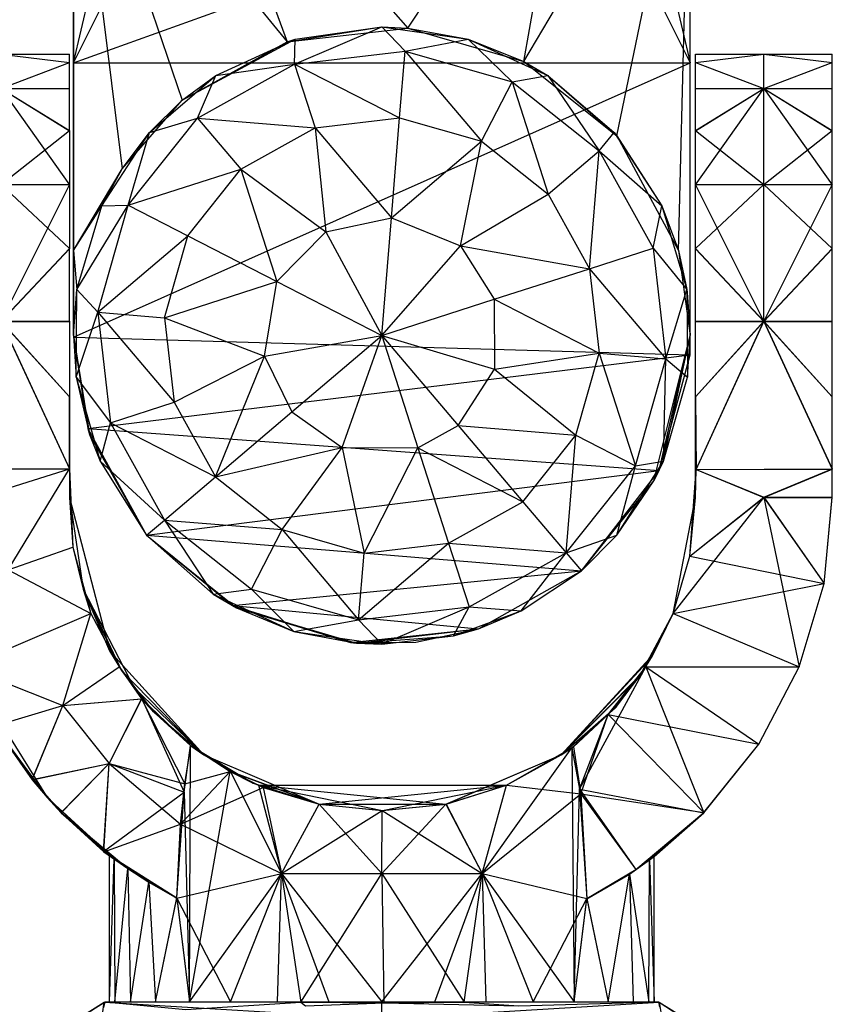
# Model space of a CAD drawing. Header units: inches. Extents: x -2.4 to 2.4, y -6.2 to 6.2.
# Tile 3 of 5: x -0.8 to 1, y -5.1 to -3. Entities that reach past the tile are written whole.
import ezdxf

# ---------------------------------------------------------------- set-up
doc = ezdxf.new("R2010")
doc.units = ezdxf.units.IN
doc.layers.get('0').update_dxf_attribs({"true_color": 0xc2ced6})

msp = doc.modelspace()

# ---------------------------------------------------------------- linework, layer by layer
at = {"color": 7, "true_color": 0xf7f7f9}
for p, q in [((-0.6693, -3.4752), (-0.6693, -2.455)), ((-0.6693, -3.0684), (-0.6693, -2.455)), ((-0.6693, -2.455), (-0.6693, -3.663)), ((-0.6693, -2.455), (-0.5631, -3.2979)), ((-0.6693, -2.455), (-0.4331, -3.1494)), ((-0.6693, -2.455), (-0.2055, -3.0227)), ((-0.414, -2.455), (-0.2055, -3.0227)), ((-0.414, -2.455), (0.0564, -2.9928)), ((0.0564, -2.9928), (0.414, -2.455)), ((0.3085, -3.0657), (0.414, -2.455)), ((0.3085, -3.0657), (0.6693, -2.455)), ((0.5103, -3.2266), (0.6693, -2.455)), ((0.6434, -3.4752), (0.6693, -2.455)), ((0.6693, -3.6598), (0.6693, -2.455)), ((0.6693, -3.0684), (0.6693, -2.455)), ((-0.6693, -3.0684), (-0.5457, -2.5446)), ((0.5457, -2.5446), (0.6693, -3.0684)), ((-0.6693, -3.0684), (-0.4654, -2.6605)), ((-0.6693, -3.0684), (0.4654, -2.6605)), ((0.4654, -2.6605), (0.6693, -3.0684)), ((-0.2055, -3.0227), (0, -2.9903)), ((-0.2055, -3.0227), (0.0564, -2.9928)), ((-0.1892, -3.0709), (0, -2.9903)), ((-0.1877, -3.0171), (0, -2.9903)), ((0, -2.9903), (0.0504, -3.0433)), ((0, -2.9903), (0.0564, -2.9928)), ((0, -2.9903), (0.1877, -3.0171)), ((0.0564, -2.9928), (0.1877, -3.0171)), ((0.0564, -2.9928), (0.3085, -3.0657)), ((-0.4331, -3.1494), (-0.1877, -3.0171)), ((-0.4331, -3.1494), (-0.2055, -3.0227)), ((-0.3604, -3.0956), (-0.1877, -3.0171)), ((-0.2055, -3.0227), (-0.1877, -3.0171)), ((-0.1892, -3.0709), (-0.1877, -3.0171)), ((0.0504, -3.0433), (0.1877, -3.0171)), ((0.1877, -3.0171), (0.2825, -3.1095)), ((0.1877, -3.0171), (0.3085, -3.0657)), ((0.1877, -3.0171), (0.3604, -3.0956)), ((-0.8259, -3.0493), (-0.6775, -3.0678)), ((-0.8259, -3.0493), (-0.6775, -3.0678)), ((-0.8259, -3.0493), (-0.6775, -3.0494)), ((-0.6775, -3.0678), (-0.6775, -3.0494)), ((-0.6775, -3.0678), (-0.6775, -3.0494)), ((-0.1892, -3.0709), (0.0504, -3.0433)), ((0.0386, -3.1878), (0.0504, -3.0433)), ((0.0504, -3.0433), (0.2162, -3.2385)), ((0.0504, -3.0433), (0.2825, -3.1095)), ((0.6806, -3.0678), (0.829, -3.0493)), ((0.6806, -3.0678), (0.829, -3.0493)), ((0.6806, -3.0494), (0.829, -3.0493)), ((0.6806, -3.0678), (0.6806, -3.0494)), ((0.6806, -3.0678), (0.6806, -3.0494)), ((0.829, -3.1242), (0.829, -3.0493)), ((0.829, -3.1241), (0.829, -3.0493)), ((0.829, -3.0493), (0.9775, -3.0678)), ((0.829, -3.0493), (0.9775, -3.0678)), ((0.829, -3.0493), (0.9775, -3.0493)), ((0.9775, -3.0678), (0.9775, -3.0493)), ((0.9775, -3.0678), (0.9775, -3.0493)), ((-0.8259, -3.1242), (-0.6775, -3.0678)), ((-0.8259, -3.1241), (-0.6775, -3.0678)), ((-0.6775, -3.1242), (-0.6775, -3.0678)), ((-0.6775, -3.1242), (-0.6775, -3.0678)), ((-0.6775, -3.1242), (-0.6775, -3.0678)), ((-0.6775, -3.0678), (-0.6775, -3.0678)), ((-0.6693, -3.0684), (-0.6693, -3.663)), ((-0.6693, -3.0684), (0.6693, -3.0684)), ((-0.6693, -3.663), (0.6693, -3.0684)), ((-0.4001, -3.1881), (-0.1892, -3.0709)), ((-0.3604, -3.0956), (-0.1892, -3.0709)), ((-0.1892, -3.0709), (-0.1448, -3.209)), ((-0.1892, -3.0709), (0.0386, -3.1878)), ((0.3085, -3.0657), (0.3604, -3.0956)), ((0.3085, -3.0657), (0.5103, -3.2266)), ((0.6691, -3.7012), (0.6693, -3.0684)), ((0.6693, -3.6598), (0.6693, -3.0684)), ((0.6806, -3.1242), (0.6806, -3.0678)), ((0.6806, -3.1242), (0.6806, -3.0678)), ((0.6806, -3.1242), (0.6806, -3.0678)), ((0.6806, -3.0678), (0.6806, -3.0678)), ((0.6806, -3.0678), (0.829, -3.1242)), ((0.6806, -3.0678), (0.829, -3.1241)), ((0.829, -3.1242), (0.9775, -3.0678)), ((0.829, -3.1241), (0.9775, -3.0678)), ((0.9775, -3.1242), (0.9775, -3.0678)), ((0.9775, -3.1241), (0.9775, -3.0678)), ((0.9775, -3.1241), (0.9775, -3.0678)), ((0.9775, -3.0678), (0.9775, -3.0678)), ((-0.5041, -3.2193), (-0.3604, -3.0956)), ((-0.4331, -3.1494), (-0.3604, -3.0956)), ((-0.4001, -3.1881), (-0.3604, -3.0956)), ((0.2825, -3.1095), (0.3604, -3.0956)), ((0.3604, -3.0956), (0.4715, -3.2594)), ((0.3604, -3.0956), (0.5041, -3.2193)), ((0.3604, -3.0956), (0.5103, -3.2266)), ((0.2162, -3.2385), (0.2825, -3.1095)), ((0.2825, -3.1095), (0.3608, -3.3533)), ((0.2825, -3.1095), (0.4715, -3.2594)), ((-0.8259, -3.1241), (-0.6775, -3.2153)), ((-0.8259, -3.1241), (-0.6775, -3.1242)), ((-0.8259, -3.1242), (-0.6775, -3.2154)), ((-0.8259, -3.1242), (-0.6775, -3.1242)), ((-0.8259, -3.1242), (-0.6775, -3.3325)), ((-0.6775, -3.2154), (-0.6775, -3.1242)), ((-0.6775, -3.2153), (-0.6775, -3.1242)), ((-0.6775, -3.2153), (-0.6775, -3.1242)), ((-0.6775, -3.1242), (-0.6775, -3.1242)), ((0.6806, -3.2153), (0.829, -3.1241)), ((0.6806, -3.1242), (0.829, -3.1241)), ((0.6806, -3.3325), (0.829, -3.1242)), ((0.6806, -3.2154), (0.6806, -3.1242)), ((0.6806, -3.2154), (0.829, -3.1242)), ((0.6806, -3.2153), (0.6806, -3.1242)), ((0.6806, -3.2153), (0.6806, -3.1242)), ((0.6806, -3.1242), (0.6806, -3.1242)), ((0.6806, -3.1242), (0.829, -3.1242)), ((0.829, -3.3324), (0.829, -3.1241)), ((0.829, -3.1241), (0.9775, -3.2153)), ((0.829, -3.1241), (0.9775, -3.1241)), ((0.829, -3.6289), (0.829, -3.1242)), ((0.829, -3.1242), (0.9775, -3.3325)), ((0.829, -3.1242), (0.9775, -3.2154)), ((0.829, -3.1242), (0.9775, -3.1242)), ((0.9775, -3.2153), (0.9775, -3.1241)), ((0.9775, -3.1242), (0.9775, -3.1241)), ((0.9775, -3.2154), (0.9775, -3.1242)), ((0.9775, -3.2153), (0.9775, -3.1242)), ((-0.5631, -3.2979), (-0.4331, -3.1494)), ((-0.5041, -3.2193), (-0.4331, -3.1494)), ((-0.5501, -3.3771), (-0.4001, -3.1881)), ((-0.5041, -3.2193), (-0.4001, -3.1881)), ((-0.4001, -3.1881), (-0.3062, -3.2987)), ((-0.4001, -3.1881), (-0.1448, -3.209)), ((-0.1448, -3.209), (0.0386, -3.1878)), ((0.0209, -3.4042), (0.0386, -3.1878)), ((0.0386, -3.1878), (0.2162, -3.2385)), ((-0.8259, -3.3324), (-0.6775, -3.2153)), ((-0.6775, -3.2154), (-0.6775, -3.2153)), ((-0.6775, -3.2153), (-0.6775, -3.3324)), ((-0.6775, -3.2154), (-0.6775, -3.3325)), ((-0.6775, -3.2154), (-0.6775, -3.3324)), ((-0.6074, -3.3784), (-0.5041, -3.2193)), ((-0.5631, -3.2979), (-0.5041, -3.2193)), ((-0.5501, -3.3771), (-0.5041, -3.2193)), ((-0.3062, -3.2987), (-0.1448, -3.209)), ((-0.1448, -3.209), (-0.1212, -3.435)), ((-0.1448, -3.209), (0.0209, -3.4042)), ((0.4715, -3.2594), (0.5041, -3.2193)), ((0.5041, -3.2193), (0.5103, -3.2266)), ((0.5041, -3.2193), (0.6074, -3.3784)), ((0.6806, -3.3324), (0.6806, -3.2153)), ((0.6806, -3.2154), (0.6806, -3.2153)), ((0.6806, -3.2153), (0.829, -3.3324)), ((0.6806, -3.3325), (0.6806, -3.2154)), ((0.6806, -3.3324), (0.6806, -3.2154)), ((0.829, -3.3324), (0.9775, -3.2153)), ((0.9775, -3.3324), (0.9775, -3.2153)), ((0.9775, -3.2154), (0.9775, -3.2153)), ((0.9775, -3.3325), (0.9775, -3.2154)), ((0.9775, -3.3324), (0.9775, -3.2154)), ((0.0209, -3.4042), (0.2162, -3.2385)), ((0.1704, -3.4651), (0.2162, -3.2385)), ((0.2162, -3.2385), (0.3608, -3.3533)), ((0.5103, -3.2266), (0.6074, -3.3784)), ((0.5103, -3.2266), (0.6434, -3.4752)), ((0.3608, -3.3533), (0.4715, -3.2594)), ((0.4506, -3.5147), (0.4715, -3.2594)), ((0.4715, -3.2594), (0.5887, -3.4703)), ((0.4715, -3.2594), (0.6074, -3.3784)), ((-0.6693, -3.4752), (-0.5631, -3.2979)), ((-0.6074, -3.3784), (-0.5631, -3.2979)), ((-0.5501, -3.3771), (-0.3062, -3.2987)), ((-0.421, -3.4434), (-0.3062, -3.2987)), ((-0.3062, -3.2987), (-0.2278, -3.5425)), ((-0.3062, -3.2987), (-0.1212, -3.435)), ((-0.8259, -3.3324), (-0.6775, -3.3324)), ((-0.8259, -3.3324), (-0.6775, -3.4712)), ((-0.8259, -3.6289), (-0.6775, -3.3325)), ((-0.6775, -3.3325), (-0.6775, -3.3324)), ((-0.6775, -3.3324), (-0.6775, -3.4712)), ((-0.6775, -3.3325), (-0.6775, -3.4713)), ((-0.6775, -3.3325), (-0.6775, -3.4712)), ((0.6806, -3.4712), (0.6806, -3.3324)), ((0.6806, -3.4712), (0.829, -3.3324)), ((0.6806, -3.3325), (0.6806, -3.3324)), ((0.6806, -3.3324), (0.829, -3.3324)), ((0.6806, -3.4713), (0.6806, -3.3325)), ((0.6806, -3.4712), (0.6806, -3.3325)), ((0.6806, -3.3325), (0.829, -3.6289)), ((0.829, -3.6288), (0.829, -3.3324)), ((0.829, -3.3324), (0.9775, -3.4712)), ((0.829, -3.3324), (0.9775, -3.3324)), ((0.829, -3.6289), (0.9775, -3.3325)), ((0.9775, -3.4712), (0.9775, -3.3324)), ((0.9775, -3.3325), (0.9775, -3.3324)), ((0.9775, -3.4713), (0.9775, -3.3325)), ((0.9775, -3.4712), (0.9775, -3.3325)), ((0.1704, -3.4651), (0.3608, -3.3533)), ((0.3608, -3.3533), (0.4506, -3.5147)), ((-0.6693, -3.4752), (-0.6074, -3.3784)), ((-0.6619, -3.5601), (-0.5501, -3.3771)), ((-0.6619, -3.5601), (-0.6074, -3.3784)), ((-0.6163, -3.6091), (-0.5501, -3.3771)), ((-0.6074, -3.3784), (-0.5501, -3.3771)), ((-0.5501, -3.3771), (-0.421, -3.4434)), ((0.5887, -3.4703), (0.6074, -3.3784)), ((0.6074, -3.3784), (0.6434, -3.4752)), ((0.6074, -3.3784), (0.6619, -3.5601)), ((-0.1212, -3.435), (0.0209, -3.4042)), ((0, -3.6595), (0.0209, -3.4042)), ((0.0209, -3.4042), (0.1704, -3.4651)), ((-0.2278, -3.5425), (-0.1212, -3.435)), ((-0.1212, -3.435), (0, -3.6595)), ((-0.6163, -3.6091), (-0.421, -3.4434)), ((-0.4717, -3.6209), (-0.421, -3.4434)), ((-0.421, -3.4434), (-0.2278, -3.5425)), ((-0.8259, -3.6288), (-0.6775, -3.4712)), ((-0.8259, -3.6289), (-0.6775, -3.4713)), ((-0.6775, -3.6288), (-0.6775, -3.4712)), ((-0.6775, -3.4713), (-0.6775, -3.4712)), ((-0.6775, -3.6289), (-0.6775, -3.4713)), ((-0.6775, -3.6288), (-0.6775, -3.4713)), ((-0.6693, -3.6598), (-0.6693, -3.4752)), ((-0.6693, -3.4752), (-0.6693, -3.663)), ((-0.6693, -3.4752), (-0.6619, -3.5601)), ((0, -3.6595), (0.1704, -3.4651)), ((0.1704, -3.4651), (0.2438, -3.5811)), ((0.1704, -3.4651), (0.4506, -3.5147)), ((0.4506, -3.5147), (0.5887, -3.4703)), ((0.5887, -3.4703), (0.6163, -3.71)), ((0.5887, -3.4703), (0.6619, -3.5601)), ((0.6434, -3.4752), (0.6619, -3.5601)), ((0.6434, -3.4752), (0.6628, -3.5665)), ((0.6434, -3.4752), (0.6693, -3.6598)), ((0.6434, -3.4752), (0.6693, -3.6598)), ((0.6806, -3.6288), (0.6806, -3.4712)), ((0.6806, -3.4713), (0.6806, -3.4712)), ((0.6806, -3.4712), (0.829, -3.6288)), ((0.6806, -3.6289), (0.6806, -3.4713)), ((0.6806, -3.6288), (0.6806, -3.4713)), ((0.6806, -3.4713), (0.829, -3.6289)), ((0.829, -3.6288), (0.9775, -3.4712)), ((0.829, -3.6289), (0.9775, -3.4713)), ((0.9775, -3.6288), (0.9775, -3.4712)), ((0.9775, -3.4713), (0.9775, -3.4712)), ((0.9775, -3.6289), (0.9775, -3.4713)), ((0.9775, -3.6288), (0.9775, -3.4713)), ((0.2438, -3.5811), (0.4506, -3.5147)), ((0.4506, -3.5147), (0.4717, -3.6981)), ((0.4506, -3.5147), (0.6163, -3.71)), ((-0.4717, -3.6209), (-0.2278, -3.5425)), ((-0.2543, -3.7045), (-0.2278, -3.5425)), ((-0.2278, -3.5425), (0, -3.6595)), ((-0.6693, -3.6598), (-0.6619, -3.5601)), ((-0.6632, -3.7497), (-0.6619, -3.5601)), ((-0.6619, -3.5601), (-0.6163, -3.6091)), ((0.6163, -3.71), (0.6619, -3.5601)), ((0.6619, -3.5601), (0.6628, -3.5665)), ((0.6619, -3.5601), (0.6632, -3.7497)), ((0.6619, -3.5601), (0.6693, -3.6598)), ((0, -3.6595), (0.2438, -3.5811)), ((0.2438, -3.5811), (0.2445, -3.7326)), ((0.2438, -3.5811), (0.4717, -3.6981)), ((0.6628, -3.5665), (0.6693, -3.6598)), ((-0.8259, -3.6288), (-0.6776, -3.9489)), ((-0.8259, -3.6288), (-0.6775, -3.6288)), ((-0.8259, -3.6288), (-0.6775, -3.7926)), ((-0.8259, -3.6289), (-0.6776, -3.949)), ((-0.8259, -3.6289), (-0.6775, -3.6289)), ((-0.8259, -3.6289), (-0.6775, -3.7927)), ((-0.6775, -3.6289), (-0.6775, -3.6288)), ((-0.6775, -3.6288), (-0.6775, -3.7926)), ((-0.6775, -3.6289), (-0.6775, -3.7927)), ((-0.6775, -3.6289), (-0.6775, -3.7926)), ((-0.6632, -3.7497), (-0.6163, -3.6091)), ((-0.6163, -3.6091), (-0.5887, -3.8488)), ((-0.6163, -3.6091), (-0.4717, -3.6209)), ((-0.6163, -3.6091), (-0.4506, -3.8044)), ((-0.4717, -3.6209), (-0.4506, -3.8044)), ((-0.4717, -3.6209), (-0.2543, -3.7045)), ((0.6806, -3.7927), (0.6806, -3.6288)), ((0.6806, -3.7926), (0.6806, -3.6288)), ((0.6806, -3.7926), (0.829, -3.6288)), ((0.6806, -3.6289), (0.6806, -3.6288)), ((0.6806, -3.6288), (0.829, -3.6288)), ((0.6806, -3.7927), (0.6806, -3.6289)), ((0.6806, -3.7927), (0.829, -3.6289)), ((0.6806, -3.6289), (0.829, -3.6289)), ((0.6823, -3.9502), (0.829, -3.6288)), ((0.6823, -3.9503), (0.829, -3.6289)), ((0.829, -3.6288), (0.9775, -3.949)), ((0.829, -3.6288), (0.9775, -3.7926)), ((0.829, -3.6288), (0.9775, -3.6288)), ((0.829, -3.6289), (0.9775, -3.9491)), ((0.829, -3.6289), (0.9775, -3.7927)), ((0.829, -3.6289), (0.9775, -3.6289)), ((0.9775, -3.7926), (0.9775, -3.6288)), ((0.9775, -3.6289), (0.9775, -3.6288)), ((0.9775, -3.7927), (0.9775, -3.6289)), ((0.9775, -3.7926), (0.9775, -3.6289)), ((-0.6693, -3.6598), (-0.6693, -3.663)), ((-0.6693, -3.6598), (-0.6632, -3.7497)), ((-0.6693, -3.6598), (-0.6339, -3.8745)), ((-0.6693, -3.663), (-0.6382, -3.8614)), ((-0.6693, -3.663), (-0.6339, -3.8745)), ((-0.6693, -3.663), (0.6691, -3.7012)), ((-0.2543, -3.7045), (0, -3.6595)), ((-0.1953, -3.8252), (0, -3.6595)), ((-0.0858, -3.9025), (0, -3.6595)), ((0, -3.6595), (0.0784, -3.9034)), ((0, -3.6595), (0.1657, -3.8548)), ((0, -3.6595), (0.2445, -3.7326)), ((0.5905, -3.9747), (0.6693, -3.6598)), ((0.5905, -3.9747), (0.6693, -3.6598)), ((0.6018, -3.9526), (0.6693, -3.6598)), ((0.6113, -3.9321), (0.6693, -3.6598)), ((0.6632, -3.7497), (0.6693, -3.6598)), ((0.6691, -3.7012), (0.6693, -3.6598)), ((0.6693, -3.6598), (0.6693, -3.6598)), ((-0.6382, -3.8614), (0.6691, -3.7012)), ((-0.4506, -3.8044), (-0.2543, -3.7045)), ((-0.3608, -3.9658), (-0.2543, -3.7045)), ((-0.2543, -3.7045), (-0.1953, -3.8252)), ((0.2445, -3.7326), (0.4717, -3.6981)), ((0.421, -3.8757), (0.4717, -3.6981)), ((0.4717, -3.6981), (0.5501, -3.942)), ((0.4717, -3.6981), (0.6163, -3.71)), ((0.5501, -3.942), (0.6163, -3.71)), ((0.6018, -3.9526), (0.6691, -3.7012)), ((0.6113, -3.9321), (0.6163, -3.71)), ((0.6163, -3.71), (0.6632, -3.7497)), ((0.1657, -3.8548), (0.2445, -3.7326)), ((0.2445, -3.7326), (0.421, -3.8757)), ((-0.6632, -3.7497), (-0.6339, -3.8745)), ((-0.6632, -3.7497), (-0.6113, -3.9321)), ((-0.6632, -3.7497), (-0.5887, -3.8488)), ((0.6113, -3.9321), (0.6632, -3.7497)), ((-0.6776, -3.9489), (-0.6775, -3.7926)), ((-0.6776, -3.949), (-0.6775, -3.7927)), ((-0.6775, -3.7927), (-0.6775, -3.7926)), ((-0.6775, -3.7926), (-0.6775, -4.0105)), ((-0.6775, -3.7926), (-0.6775, -4.0105)), ((-0.6775, -3.7927), (-0.6775, -4.0105)), ((-0.6775, -3.7927), (-0.6775, -4.0105)), ((0.6806, -4.0105), (0.6806, -3.7926)), ((0.6806, -4.0105), (0.6806, -3.7926)), ((0.6806, -3.7927), (0.6806, -3.7926)), ((0.6806, -3.7926), (0.6823, -3.9502)), ((0.6806, -4.0105), (0.6806, -3.7927)), ((0.6806, -4.0105), (0.6806, -3.7927)), ((0.6806, -3.7927), (0.6823, -3.9503)), ((0.9775, -3.949), (0.9775, -3.7926)), ((0.9775, -3.7927), (0.9775, -3.7926)), ((0.9775, -3.9491), (0.9775, -3.7927)), ((0.9775, -3.949), (0.9775, -3.7927)), ((-0.5887, -3.8488), (-0.4506, -3.8044)), ((-0.4506, -3.8044), (-0.3608, -3.9658)), ((-0.3608, -3.9658), (-0.1953, -3.8252)), ((-0.1953, -3.8252), (-0.0858, -3.9025)), ((-0.6382, -3.8614), (-0.6339, -3.8745)), ((-0.6382, -3.8614), (-0.5103, -4.0928)), ((-0.6382, -3.8614), (0.6018, -3.9526)), ((-0.6113, -3.9321), (-0.5887, -3.8488)), ((-0.5887, -3.8488), (-0.4715, -4.0597)), ((-0.5887, -3.8488), (-0.3608, -3.9658)), ((0.0784, -3.9034), (0.1657, -3.8548)), ((0.1657, -3.8548), (0.3062, -4.0204)), ((0.1657, -3.8548), (0.421, -3.8757)), ((-0.6339, -3.8745), (-0.6113, -3.9321)), ((-0.6339, -3.8745), (-0.5103, -4.0928)), ((-0.6339, -3.8745), (-0.5103, -4.0927)), ((0.3062, -4.0204), (0.421, -3.8757)), ((0.4001, -4.131), (0.421, -3.8757)), ((0.421, -3.8757), (0.5501, -3.942)), ((-0.3608, -3.9658), (-0.0858, -3.9025)), ((-0.2162, -4.0805), (-0.0858, -3.9025)), ((-0.0858, -3.9025), (-0.0386, -4.1312)), ((-0.0858, -3.9025), (0.0784, -3.9034)), ((-0.0386, -4.1312), (0.0784, -3.9034)), ((0.0784, -3.9034), (0.1448, -4.1101)), ((0.0784, -3.9034), (0.3062, -4.0204)), ((-0.9751, -3.9491), (-0.6776, -3.9489)), ((-0.9751, -3.9492), (-0.6776, -3.949)), ((-0.8754, -4.0104), (-0.6776, -3.9489)), ((-0.8754, -4.0105), (-0.6776, -3.949)), ((-0.8108, -4.1678), (-0.6776, -3.9489)), ((-0.8108, -4.1679), (-0.6776, -3.949)), ((-0.6776, -3.9489), (-0.6775, -4.0105)), ((-0.6776, -3.9489), (-0.6702, -4.1184)), ((-0.6776, -3.949), (-0.6775, -4.0105)), ((-0.6776, -3.949), (-0.6702, -4.1185)), ((-0.6113, -3.9321), (-0.5103, -4.0927)), ((-0.6113, -3.9321), (-0.5103, -4.0926)), ((-0.6113, -3.9321), (-0.4715, -4.0597)), ((0.4001, -4.131), (0.5501, -3.942)), ((0.5103, -4.0926), (0.6113, -3.9321)), ((0.5103, -4.0926), (0.5501, -3.942)), ((0.5501, -3.942), (0.6113, -3.9321)), ((0.5905, -3.9747), (0.6113, -3.9321)), ((0.6823, -3.9502), (0.9775, -3.949)), ((0.6823, -3.9503), (0.9775, -3.9491)), ((0.829, -4.0104), (0.9775, -3.949)), ((0.829, -4.0105), (0.9775, -3.9491)), ((0.9775, -4.0104), (0.9775, -3.949)), ((0.9775, -3.9491), (0.9775, -3.949)), ((0.9775, -4.0105), (0.9775, -3.9491)), ((0.9775, -4.0104), (0.9775, -3.9491)), ((-0.5103, -4.0928), (0.6018, -3.9526)), ((-0.4715, -4.0597), (-0.3608, -3.9658)), ((-0.3608, -3.9658), (-0.2162, -4.0805)), ((0.4331, -4.17), (0.6018, -3.9526)), ((0.5905, -3.9747), (0.6018, -3.9526)), ((0.6685, -4.1384), (0.6823, -3.9502)), ((0.6685, -4.1384), (0.6823, -3.9503)), ((0.6806, -4.0105), (0.6823, -3.9502)), ((0.6806, -4.0105), (0.6823, -3.9503)), ((0.6823, -3.9502), (0.829, -4.0104)), ((0.6823, -3.9503), (0.829, -4.0105)), ((0.4331, -4.17), (0.5905, -3.9747)), ((0.4331, -4.17), (0.5905, -3.9747)), ((0.5103, -4.0926), (0.5905, -3.9747)), ((-0.6775, -4.0105), (-0.6775, -4.0105)), ((-0.6775, -4.0105), (-0.6702, -4.1185)), ((-0.6775, -4.0105), (-0.6477, -4.2097)), ((-0.6775, -4.0105), (-0.6775, -4.0105)), ((-0.6775, -4.0105), (-0.6477, -4.2096)), ((-0.6775, -4.0105), (-0.6477, -4.2097)), ((-0.6775, -4.0105), (-0.5906, -4.3433)), ((-0.6775, -4.0105), (-0.6702, -4.1184)), ((-0.6775, -4.0105), (-0.6477, -4.2096)), ((0.6323, -4.2622), (0.829, -4.0105)), ((0.6323, -4.2622), (0.6806, -4.0105)), ((0.6323, -4.2622), (0.6806, -4.0105)), ((0.6323, -4.2622), (0.6806, -4.0105)), ((0.6323, -4.2622), (0.6806, -4.0105)), ((0.6323, -4.2622), (0.6806, -4.0105)), ((0.6685, -4.1384), (0.829, -4.0104)), ((0.6685, -4.1384), (0.6806, -4.0105)), ((0.6685, -4.1384), (0.6806, -4.0105)), ((0.6685, -4.1384), (0.829, -4.0105)), ((0.6806, -4.0105), (0.6806, -4.0105)), ((0.6806, -4.0105), (0.6806, -4.0105)), ((0.829, -4.0104), (0.9595, -4.1974)), ((0.829, -4.0104), (0.9775, -4.0104)), ((0.829, -4.0105), (0.9058, -4.378)), ((0.829, -4.0105), (0.9595, -4.1975)), ((0.829, -4.0105), (0.9775, -4.0105)), ((0.9595, -4.1975), (0.9775, -4.0104)), ((0.9595, -4.1974), (0.9775, -4.0104)), ((0.9595, -4.1975), (0.9775, -4.0105)), ((0.9775, -4.0105), (0.9775, -4.0104)), ((0.1448, -4.1101), (0.3062, -4.0204)), ((0.3062, -4.0204), (0.4001, -4.131)), ((-0.5103, -4.0926), (-0.4715, -4.0597)), ((-0.4715, -4.0597), (-0.3657, -4.2201)), ((-0.4715, -4.0597), (-0.2824, -4.2096)), ((-0.4715, -4.0597), (-0.2162, -4.0805)), ((-0.5103, -4.0927), (-0.5103, -4.0926)), ((-0.5103, -4.0926), (-0.3657, -4.2201)), ((-0.5103, -4.0928), (-0.5103, -4.0927)), ((-0.5103, -4.0927), (-0.3657, -4.2201)), ((-0.5103, -4.0927), (-0.3242, -4.2452)), ((-0.5103, -4.0927), (-0.3151, -4.2502)), ((-0.5103, -4.0928), (-0.3242, -4.2452)), ((-0.5103, -4.0928), (0.4331, -4.17)), ((-0.2824, -4.2096), (-0.2162, -4.0805)), ((-0.2162, -4.0805), (-0.0504, -4.2758)), ((-0.2162, -4.0805), (-0.0386, -4.1312)), ((0.4001, -4.131), (0.5103, -4.0926)), ((0.4331, -4.17), (0.5103, -4.0926)), ((0.4331, -4.1699), (0.5103, -4.0926)), ((-0.8108, -4.1678), (-0.6702, -4.1184)), ((-0.8108, -4.1679), (-0.6702, -4.1185)), ((-0.6702, -4.1184), (-0.6477, -4.2096)), ((-0.6702, -4.1184), (-0.6315, -4.2626)), ((-0.6702, -4.1185), (-0.6477, -4.2097)), ((-0.6702, -4.1185), (-0.6315, -4.2627)), ((-0.0504, -4.2758), (0.1448, -4.1101)), ((-0.0386, -4.1312), (0.1448, -4.1101)), ((0.1448, -4.1101), (0.1892, -4.2482)), ((0.1448, -4.1101), (0.4001, -4.131)), ((-0.0504, -4.2758), (-0.0386, -4.1312)), ((0.1892, -4.2482), (0.4001, -4.131)), ((0.3026, -4.2565), (0.4001, -4.131)), ((0.4001, -4.131), (0.4331, -4.1699)), ((0.6323, -4.2622), (0.6685, -4.1384)), ((0.6323, -4.2622), (0.6685, -4.1384)), ((0.6323, -4.2622), (0.6685, -4.1384)), ((0.6323, -4.2622), (0.6685, -4.1384)), ((0.6685, -4.1384), (0.9595, -4.1974)), ((-0.8108, -4.1678), (-0.6315, -4.2626)), ((-0.8108, -4.1679), (-0.6315, -4.2627)), ((-0.3242, -4.2452), (0.4331, -4.17)), ((0.2098, -4.2953), (0.4331, -4.17)), ((0.2098, -4.2953), (0.4331, -4.17)), ((0.3026, -4.2565), (0.4331, -4.1699)), ((0.3026, -4.2565), (0.4331, -4.17)), ((0.4331, -4.17), (0.4331, -4.1699)), ((0.4331, -4.17), (0.4331, -4.17)), ((0.6323, -4.2622), (0.9595, -4.1974)), ((0.9058, -4.3779), (0.9595, -4.1974)), ((0.9058, -4.378), (0.9595, -4.1975)), ((0.9058, -4.3779), (0.9595, -4.1975)), ((0.9595, -4.1975), (0.9595, -4.1974)), ((-0.6477, -4.2096), (-0.6315, -4.2626)), ((-0.6477, -4.2096), (-0.5906, -4.3433)), ((-0.6477, -4.2096), (-0.5697, -4.378)), ((-0.6477, -4.2096), (-0.5648, -4.386)), ((-0.6477, -4.2096), (-0.5375, -4.4239)), ((-0.6477, -4.2097), (-0.6315, -4.2627)), ((-0.6477, -4.2097), (-0.5906, -4.3433)), ((-0.6477, -4.2097), (-0.5697, -4.3781)), ((-0.6477, -4.2097), (-0.5648, -4.386)), ((-0.6477, -4.2097), (-0.5375, -4.4239)), ((-0.3657, -4.2201), (-0.2824, -4.2096)), ((-0.3657, -4.2201), (-0.3151, -4.2502)), ((-0.3657, -4.2201), (-0.1908, -4.3011)), ((-0.2824, -4.2096), (-0.1908, -4.3011)), ((-0.2824, -4.2096), (-0.0504, -4.2758)), ((-0.3242, -4.2452), (-0.3151, -4.2502)), ((-0.3242, -4.2452), (-0.068, -4.3256)), ((-0.3242, -4.2452), (0.2098, -4.2953)), ((-0.0504, -4.2758), (0.1892, -4.2482)), ((0, -4.3289), (0.1892, -4.2482)), ((0.1556, -4.3105), (0.1892, -4.2482)), ((0.1892, -4.2482), (0.3026, -4.2565)), ((-0.9027, -4.3779), (-0.6315, -4.2626)), ((-0.9027, -4.378), (-0.6315, -4.2627)), ((-0.6923, -4.4618), (-0.6315, -4.2626)), ((-0.6923, -4.4619), (-0.6315, -4.2627)), ((-0.6315, -4.2626), (-0.5697, -4.378)), ((-0.6315, -4.2627), (-0.5697, -4.3781)), ((-0.3151, -4.2502), (-0.1908, -4.3011)), ((-0.3151, -4.2502), (-0.068, -4.3256)), ((-0.3151, -4.2502), (-0.0546, -4.3267)), ((0.1556, -4.3105), (0.3026, -4.2565)), ((0.2098, -4.2953), (0.3026, -4.2565)), ((0.5589, -4.3988), (0.6323, -4.2622)), ((0.5612, -4.3956), (0.6323, -4.2622)), ((0.5728, -4.378), (0.6323, -4.2622)), ((0.5728, -4.378), (0.6323, -4.2622)), ((0.5728, -4.3781), (0.6323, -4.2622)), ((0.5728, -4.3781), (0.6323, -4.2622)), ((0.5854, -4.3579), (0.6323, -4.2622)), ((0.5854, -4.3579), (0.6323, -4.2622)), ((0.5888, -4.3515), (0.6323, -4.2622)), ((0.5888, -4.3515), (0.6323, -4.2622)), ((0.6323, -4.2622), (0.6323, -4.2622)), ((0.6323, -4.2622), (0.9058, -4.378)), ((0.6323, -4.2622), (0.6323, -4.2622)), ((0.6323, -4.2622), (0.6323, -4.2622)), ((0.6323, -4.2622), (0.6323, -4.2622)), ((0.6323, -4.2622), (0.9058, -4.3779)), ((-0.1908, -4.3011), (-0.0504, -4.2758)), ((-0.0504, -4.2758), (0, -4.3289)), ((-0.1908, -4.3011), (-0.0546, -4.3267)), ((-0.1908, -4.3011), (0, -4.3289)), ((-0.068, -4.3256), (0.2098, -4.2953)), ((-0.0546, -4.3267), (0.2098, -4.2953)), ((-0.0546, -4.3267), (0.1556, -4.3105)), ((0, -4.3289), (0.1556, -4.3105)), ((0.0738, -4.3249), (0.2098, -4.2953)), ((0.1556, -4.3105), (0.2098, -4.2953)), ((-0.068, -4.3256), (0.0738, -4.3249)), ((-0.068, -4.3256), (-0.0546, -4.3267)), ((-0.0546, -4.3267), (0.0738, -4.3249)), ((-0.0546, -4.3267), (0, -4.3289)), ((-0.5906, -4.3433), (-0.5648, -4.386)), ((-0.5906, -4.3433), (-0.5648, -4.386)), ((-0.5906, -4.3433), (-0.3862, -4.5687)), ((0.3893, -4.5687), (0.5888, -4.3515)), ((0.5612, -4.3956), (0.5888, -4.3515)), ((0.5854, -4.3579), (0.5888, -4.3515)), ((0.3893, -4.5687), (0.5854, -4.3579)), ((0.5589, -4.3988), (0.5854, -4.3579)), ((-0.9027, -4.3779), (-0.7262, -4.6613)), ((-0.9027, -4.3779), (-0.6923, -4.4618)), ((-0.9027, -4.378), (-0.7262, -4.6613)), ((-0.9027, -4.378), (-0.6923, -4.4619)), ((-0.6923, -4.4618), (-0.5697, -4.378)), ((-0.6923, -4.4619), (-0.5697, -4.3781)), ((-0.5697, -4.378), (-0.5375, -4.4239)), ((-0.5697, -4.378), (-0.521, -4.4475)), ((-0.5697, -4.378), (-0.4973, -4.4731)), ((-0.5697, -4.3781), (-0.5375, -4.4239)), ((-0.5697, -4.3781), (-0.5211, -4.4475)), ((-0.5697, -4.3781), (-0.4974, -4.4732)), ((-0.5648, -4.386), (-0.5375, -4.4239)), ((-0.5648, -4.386), (-0.3862, -4.5687)), ((-0.5648, -4.386), (-0.3862, -4.5687)), ((-0.5648, -4.386), (-0.5375, -4.4239)), ((-0.5648, -4.386), (-0.3862, -4.5687)), ((-0.5648, -4.386), (-0.3862, -4.5687)), ((0.3893, -4.5687), (0.5612, -4.3956)), ((0.3893, -4.5687), (0.5612, -4.3956)), ((0.4289, -4.6432), (0.5728, -4.3781)), ((0.4911, -4.4817), (0.5728, -4.378)), ((0.4911, -4.4817), (0.5728, -4.3781)), ((0.5063, -4.4672), (0.5728, -4.3781)), ((0.509, -4.4638), (0.5728, -4.378)), ((0.509, -4.4638), (0.5612, -4.3956)), ((0.5589, -4.3988), (0.5728, -4.3781)), ((0.5612, -4.3956), (0.5728, -4.378)), ((0.5728, -4.378), (0.9058, -4.3779)), ((0.5728, -4.378), (0.818, -4.5456)), ((0.5728, -4.3781), (0.9058, -4.378)), ((0.5728, -4.3781), (0.6986, -4.6943)), ((0.5728, -4.3781), (0.818, -4.5457)), ((0.818, -4.5456), (0.9058, -4.3779)), ((0.818, -4.5457), (0.9058, -4.378)), ((0.818, -4.5456), (0.9058, -4.378)), ((0.9058, -4.378), (0.9058, -4.3779)), ((0.3893, -4.5687), (0.5589, -4.3988)), ((0.3893, -4.5688), (0.5589, -4.3988)), ((0.5063, -4.4672), (0.5589, -4.3988)), ((-0.5375, -4.4239), (-0.4973, -4.4731)), ((-0.5375, -4.4239), (-0.3862, -4.5687)), ((-0.5375, -4.4239), (-0.4974, -4.4732)), ((-0.5375, -4.4239), (-0.3862, -4.5687)), ((-0.8405, -4.5065), (-0.6923, -4.4618)), ((-0.8405, -4.5066), (-0.6923, -4.4619)), ((-0.7589, -4.6227), (-0.6923, -4.4618)), ((-0.7589, -4.6228), (-0.6923, -4.4619)), ((-0.6923, -4.4618), (-0.521, -4.4475)), ((-0.6923, -4.4619), (-0.5211, -4.4475)), ((-0.6923, -4.4618), (-0.5917, -4.5879)), ((-0.6923, -4.4619), (-0.5917, -4.588)), ((-0.5917, -4.5879), (-0.521, -4.4475)), ((-0.5917, -4.588), (-0.5211, -4.4475)), ((-0.5211, -4.4475), (-0.4974, -4.4732)), ((-0.5211, -4.4475), (-0.4273, -4.6319)), ((-0.5211, -4.4475), (-0.4143, -4.5492)), ((-0.521, -4.4475), (-0.4973, -4.4731)), ((-0.521, -4.4475), (-0.429, -4.6496)), ((-0.521, -4.4475), (-0.4151, -4.5486)), ((-0.4974, -4.4732), (-0.4143, -4.5492)), ((-0.4974, -4.4732), (-0.3862, -4.5687)), ((-0.4973, -4.4731), (-0.4151, -4.5486)), ((-0.4973, -4.4731), (-0.3862, -4.5687)), ((0.3893, -4.5687), (0.509, -4.4638)), ((0.3893, -4.5688), (0.5063, -4.4672)), ((0.4123, -4.5535), (0.5063, -4.4672)), ((0.4123, -4.5535), (0.4911, -4.4817)), ((0.4161, -4.5514), (0.509, -4.4638)), ((0.4161, -4.5514), (0.4911, -4.4817)), ((0.4289, -4.6432), (0.4911, -4.4817)), ((0.4317, -4.6533), (0.4911, -4.4817)), ((0.4911, -4.4817), (0.509, -4.4638)), ((0.4911, -4.4817), (0.5063, -4.4672)), ((0.4911, -4.4817), (0.6986, -4.6942)), ((0.4911, -4.4817), (0.818, -4.5456)), ((-0.8405, -4.5065), (-0.7589, -4.6227)), ((-0.8405, -4.5065), (-0.7262, -4.6613)), ((-0.8405, -4.5066), (-0.7589, -4.6228)), ((-0.8405, -4.5066), (-0.7262, -4.6613)), ((0.6986, -4.6943), (0.818, -4.5456)), ((0.6986, -4.6942), (0.818, -4.5456)), ((0.6986, -4.6943), (0.818, -4.5457)), ((0.818, -4.5457), (0.818, -4.5456)), ((-0.429, -4.6496), (-0.4151, -4.5486)), ((-0.4273, -4.6319), (-0.4143, -4.5492)), ((-0.4176, -5.1045), (-0.4151, -4.5486)), ((-0.4151, -4.5486), (-0.3862, -4.5687)), ((-0.4151, -4.5486), (-0.3287, -4.6046)), ((-0.4151, -4.5486), (-0.279, -4.6305)), ((-0.4143, -4.5492), (-0.3862, -4.5687)), ((-0.4143, -4.5492), (-0.3287, -4.6047)), ((-0.4143, -4.5492), (-0.279, -4.6305)), ((-0.3862, -4.5687), (-0.3862, -4.5687)), ((-0.3862, -4.5687), (-0.279, -4.6305)), ((-0.3862, -4.5687), (-0.1362, -4.6757)), ((-0.3862, -4.5687), (-0.3862, -4.5687)), ((-0.3862, -4.5687), (-0.1362, -4.6757)), ((-0.3862, -4.5687), (-0.1362, -4.6758)), ((-0.3862, -4.5687), (-0.279, -4.6305)), ((-0.3862, -4.5687), (-0.1362, -4.6758)), ((0.1392, -4.6758), (0.3893, -4.5687)), ((0.1392, -4.6758), (0.3893, -4.5687)), ((0.1393, -4.6758), (0.3893, -4.5687)), ((0.1393, -4.6758), (0.3893, -4.5688)), ((0.2174, -4.8261), (0.4123, -4.5535)), ((0.2702, -4.6349), (0.4123, -4.5535)), ((0.2705, -4.6347), (0.4161, -4.5514)), ((0.2705, -4.6347), (0.4161, -4.5514)), ((0.2705, -4.6347), (0.4123, -4.5535)), ((0.2705, -4.6347), (0.3893, -4.5687)), ((0.2705, -4.6347), (0.3893, -4.5688)), ((0.3893, -4.5687), (0.4161, -4.5514)), ((0.3893, -4.5688), (0.4123, -4.5535)), ((0.3893, -4.5687), (0.3893, -4.5687)), ((0.3893, -4.5687), (0.3893, -4.5688)), ((0.4123, -4.5535), (0.4176, -5.1045)), ((0.4123, -4.5535), (0.4289, -4.6432)), ((0.4161, -4.5514), (0.4317, -4.6533)), ((-0.7589, -4.6227), (-0.5917, -4.5879)), ((-0.7589, -4.6228), (-0.5917, -4.588)), ((-0.6955, -4.6942), (-0.5917, -4.5879)), ((-0.6955, -4.6943), (-0.5917, -4.588)), ((-0.6042, -4.7782), (-0.5917, -4.5879)), ((-0.6034, -4.7789), (-0.5917, -4.588)), ((-0.5917, -4.5879), (-0.429, -4.6496)), ((-0.5917, -4.588), (-0.4368, -4.7194)), ((-0.5917, -4.588), (-0.4273, -4.6319)), ((-0.4368, -4.7194), (-0.3287, -4.6047)), ((-0.4273, -4.6319), (-0.3287, -4.6047)), ((-0.4176, -5.1045), (-0.3287, -4.6046)), ((-0.3287, -4.6046), (-0.279, -4.6305)), ((-0.3287, -4.6046), (-0.2674, -4.6346)), ((-0.3287, -4.6046), (-0.2174, -4.826)), ((-0.3287, -4.6046), (-0.1362, -4.6757)), ((-0.3287, -4.6047), (-0.279, -4.6305)), ((-0.3287, -4.6047), (-0.2576, -4.6398)), ((-0.3287, -4.6047), (-0.1361, -4.6758)), ((-0.3287, -4.6047), (-0.1361, -4.6758)), ((-0.7589, -4.6227), (-0.7262, -4.6613)), ((-0.7589, -4.6227), (-0.6955, -4.6942)), ((-0.7589, -4.6228), (-0.7262, -4.6613)), ((-0.7589, -4.6228), (-0.6955, -4.6943)), ((-0.4368, -4.7194), (-0.4273, -4.6319)), ((-0.279, -4.6305), (-0.1362, -4.6757)), ((-0.279, -4.6305), (-0.1362, -4.6757)), ((-0.279, -4.6305), (-0.1362, -4.6758)), ((-0.279, -4.6305), (-0.1361, -4.6758)), ((-0.6042, -4.7782), (-0.429, -4.6496)), ((-0.4444, -4.8793), (-0.429, -4.6496)), ((-0.4368, -4.7194), (-0.2576, -4.6398)), ((-0.429, -4.6496), (-0.4176, -5.1045)), ((-0.2674, -4.6346), (-0.2174, -4.826)), ((-0.2674, -4.6346), (-0.1362, -4.6757)), ((-0.2674, -4.6346), (-0.1362, -4.6757)), ((-0.2674, -4.6346), (0.0015, -4.6898)), ((-0.2674, -4.6346), (0.1392, -4.6757)), ((-0.2674, -4.6346), (0.2705, -4.6347)), ((-0.2576, -4.6398), (-0.2174, -4.8261)), ((-0.2576, -4.6398), (-0.1361, -4.6758)), ((-0.2576, -4.6398), (-0.1361, -4.6758)), ((-0.1361, -4.6758), (0.2702, -4.6349)), ((0.0015, -4.6898), (0.2705, -4.6347)), ((0.0016, -4.6898), (0.2702, -4.6349)), ((0.1392, -4.6757), (0.2705, -4.6347)), ((0.1392, -4.6757), (0.2705, -4.6347)), ((0.1392, -4.6757), (0.2705, -4.6347)), ((0.1392, -4.6758), (0.2705, -4.6347)), ((0.1393, -4.6758), (0.2705, -4.6347)), ((0.1393, -4.6758), (0.2705, -4.6347)), ((0.1393, -4.6758), (0.2702, -4.6349)), ((0.1393, -4.6758), (0.2702, -4.6349)), ((0.2174, -4.826), (0.2705, -4.6347)), ((0.2174, -4.8261), (0.2702, -4.6349)), ((0.2174, -4.826), (0.4317, -4.6533)), ((0.2702, -4.6349), (0.2705, -4.6347)), ((0.2705, -4.6347), (0.2705, -4.6347)), ((0.2705, -4.6347), (0.4317, -4.6533)), ((0.4176, -5.1045), (0.4289, -4.6432)), ((0.4289, -4.6432), (0.4447, -4.8808)), ((0.4289, -4.6432), (0.5514, -4.8176)), ((0.4289, -4.6432), (0.6986, -4.6943)), ((0.4317, -4.6533), (0.4448, -4.8807)), ((0.4317, -4.6533), (0.5514, -4.8175)), ((0.4317, -4.6533), (0.6986, -4.6942)), ((-0.7262, -4.6613), (-0.6955, -4.6943)), ((-0.7262, -4.6613), (-0.6955, -4.6942)), ((-0.7262, -4.6613), (-0.5906, -4.787)), ((-0.7262, -4.6613), (-0.5805, -4.7946)), ((-0.7262, -4.6613), (-0.5805, -4.7946)), ((-0.2174, -4.826), (-0.1362, -4.6757)), ((-0.2174, -4.8261), (-0.1361, -4.6758)), ((-0.1362, -4.6757), (0, -4.826)), ((-0.1362, -4.6757), (0.0008, -4.6898)), ((-0.1362, -4.6757), (0.1392, -4.6757)), ((-0.1362, -4.6757), (-0.1362, -4.6757)), ((-0.1362, -4.6757), (0.0015, -4.6898)), ((-0.1362, -4.6757), (-0.1362, -4.6758)), ((-0.1362, -4.6757), (0.0015, -4.6898)), ((-0.1362, -4.6757), (0.1392, -4.6758)), ((-0.1362, -4.6758), (-0.1361, -4.6758)), ((-0.1362, -4.6758), (0.0016, -4.6898)), ((-0.1362, -4.6758), (0.1392, -4.6758)), ((-0.1362, -4.6758), (0.1393, -4.6758)), ((-0.1361, -4.6758), (-0.1361, -4.6758)), ((-0.1361, -4.6758), (0.0016, -4.6898)), ((-0.1361, -4.6758), (-0.1361, -4.6758)), ((-0.1361, -4.6758), (0.0008, -4.6899)), ((-0.1361, -4.6758), (0.0016, -4.6898)), ((-0.1361, -4.6758), (0.1393, -4.6758)), ((-0.1361, -4.6758), (0.0008, -4.6899)), ((0, -4.826), (0.1392, -4.6757)), ((0.0008, -4.6898), (0.1392, -4.6757)), ((0.0008, -4.6899), (0.1393, -4.6758)), ((0.0015, -4.6898), (0.1392, -4.6757)), ((0.0015, -4.6898), (0.1392, -4.6758)), ((0.0016, -4.6898), (0.1393, -4.6758)), ((0.0016, -4.6898), (0.1393, -4.6758)), ((0.1392, -4.6757), (0.2174, -4.826)), ((0.1392, -4.6757), (0.1392, -4.6758)), ((0.1392, -4.6758), (0.1393, -4.6758)), ((0.1393, -4.6758), (0.1393, -4.6758)), ((0.1393, -4.6758), (0.2174, -4.8261)), ((-0.6955, -4.6942), (-0.6042, -4.7782)), ((-0.6955, -4.6942), (-0.5805, -4.7946)), ((-0.6955, -4.6942), (-0.5514, -4.8154)), ((-0.6955, -4.6943), (-0.6034, -4.7789)), ((-0.6955, -4.6943), (-0.5805, -4.7946)), ((-0.6955, -4.6943), (-0.5514, -4.8155)), ((-0.2174, -4.8261), (0.0008, -4.6899)), ((0, -4.826), (0.0008, -4.6898)), ((0.0008, -4.6899), (0.2174, -4.8261)), ((0.5514, -4.8175), (0.6986, -4.6942)), ((0.5514, -4.8176), (0.6986, -4.6943)), ((0.5806, -4.7969), (0.6986, -4.6942)), ((0.5806, -4.7969), (0.6986, -4.6943)), ((0.5906, -4.7894), (0.6986, -4.6942)), ((0.5906, -4.7894), (0.6986, -4.6943)), ((0.6986, -4.6943), (0.6986, -4.6942)), ((-0.6034, -4.7789), (-0.4368, -4.7194)), ((-0.4444, -4.8794), (-0.4368, -4.7194)), ((-0.4368, -4.7194), (-0.2174, -4.8261)), ((-0.6042, -4.7782), (-0.5514, -4.8154)), ((-0.6042, -4.7782), (-0.5054, -4.8452)), ((-0.6042, -4.7782), (-0.4444, -4.8793)), ((-0.6034, -4.7789), (-0.5514, -4.8155)), ((-0.6034, -4.7789), (-0.5054, -4.8453)), ((-0.6034, -4.7789), (-0.4444, -4.8794)), ((-0.5906, -5.1045), (-0.5906, -4.787)), ((-0.5906, -4.787), (-0.5805, -4.7946)), ((-0.5906, -4.787), (-0.5805, -4.7946)), ((-0.5906, -5.1045), (-0.5805, -4.7946)), ((-0.5906, -5.1045), (-0.5805, -4.7946)), ((-0.5805, -4.7946), (-0.5792, -5.1045)), ((-0.5805, -4.7946), (-0.5514, -4.8154)), ((-0.5805, -4.7946), (-0.5792, -5.1045)), ((-0.5805, -4.7946), (-0.5514, -4.8155)), ((0.5374, -4.8277), (0.5806, -4.7969)), ((0.5374, -4.8276), (0.5806, -4.7969)), ((0.5514, -4.8176), (0.5806, -4.7969)), ((0.5514, -4.8175), (0.5806, -4.7969)), ((0.5792, -5.1045), (0.5806, -4.7969)), ((0.5792, -5.1045), (0.5806, -4.7969)), ((0.5806, -4.7969), (0.5906, -4.7894)), ((0.5806, -4.7969), (0.5906, -4.7894)), ((0.5806, -4.7969), (0.5906, -5.1045)), ((0.5806, -4.7969), (0.5906, -5.1045)), ((0.5906, -5.1045), (0.5906, -4.7894)), ((-0.5792, -5.1045), (-0.5514, -4.8154)), ((-0.5792, -5.1045), (-0.5514, -4.8155)), ((-0.5514, -4.8154), (-0.5456, -5.1045)), ((-0.5514, -4.8154), (-0.5054, -4.8452)), ((-0.5514, -4.8155), (-0.5456, -5.1045)), ((-0.5514, -4.8155), (-0.5054, -4.8453)), ((0.4447, -4.8808), (0.5514, -4.8176)), ((0.4448, -4.8807), (0.5514, -4.8175)), ((0.5374, -4.8276), (0.5514, -4.8175)), ((0.5374, -4.8277), (0.5514, -4.8176)), ((-0.5456, -5.1045), (-0.5054, -4.8452)), ((-0.5456, -5.1045), (-0.5054, -4.8453)), ((-0.5054, -4.8452), (-0.491, -5.1045)), ((-0.5054, -4.8452), (-0.4444, -4.8793)), ((-0.5054, -4.8453), (-0.491, -5.1045)), ((-0.5054, -4.8453), (-0.4444, -4.8794)), ((-0.4444, -4.8794), (-0.2174, -4.8261)), ((-0.4176, -5.1045), (-0.2174, -4.826)), ((-0.3281, -5.1045), (-0.2174, -4.826)), ((-0.3281, -5.1045), (-0.2174, -4.8261)), ((-0.226, -5.1045), (-0.2174, -4.8261)), ((-0.2174, -4.826), (-0.1757, -5.1054)), ((-0.2174, -4.826), (0, -4.826)), ((-0.2174, -4.8261), (-0.1152, -5.1045)), ((-0.2174, -4.8261), (0, -5.1045)), ((-0.2174, -4.8261), (0.2174, -4.8261)), ((-0.1757, -5.1054), (0, -4.826)), ((0, -4.826), (0.0044, -5.1067)), ((0, -4.826), (0.1784, -5.1049)), ((0, -4.826), (0.2174, -4.826)), ((0, -5.1045), (0.2174, -4.8261)), ((0.1152, -5.1045), (0.2174, -4.8261)), ((0.1784, -5.1049), (0.2174, -4.826)), ((0.2174, -4.826), (0.3281, -5.1045)), ((0.2174, -4.826), (0.4448, -4.8807)), ((0.2174, -4.8261), (0.226, -5.1045)), ((0.2174, -4.8261), (0.3281, -5.1045)), ((0.2174, -4.8261), (0.4176, -5.1045)), ((0.4447, -4.8808), (0.5374, -4.8277)), ((0.4448, -4.8807), (0.5374, -4.8276)), ((0.491, -5.1045), (0.5374, -4.8276)), ((0.491, -5.1045), (0.5374, -4.8277)), ((0.5374, -4.8276), (0.5456, -5.1045)), ((0.5374, -4.8276), (0.5792, -5.1045)), ((0.5374, -4.8277), (0.5456, -5.1045)), ((0.5374, -4.8277), (0.5792, -5.1045)), ((-0.491, -5.1045), (-0.4444, -4.8793)), ((-0.491, -5.1045), (-0.4444, -4.8794)), ((-0.4444, -4.8793), (-0.4176, -5.1045)), ((-0.4444, -4.8794), (-0.4176, -5.1045)), ((-0.4444, -4.8794), (-0.3281, -5.1045)), ((0.3281, -5.1045), (0.4448, -4.8807)), ((0.4176, -5.1045), (0.4448, -4.8807)), ((0.4176, -5.1045), (0.4447, -4.8808)), ((0.4447, -4.8808), (0.491, -5.1045)), ((0.4448, -4.8807), (0.491, -5.1045)), ((-0.6723, -5.1509), (-0.6021, -5.1055)), ((-0.6704, -5.1475), (-0.6006, -5.1045)), ((-0.6704, -5.1475), (-0.6021, -5.1055)), ((-0.6062, -5.1314), (-0.6021, -5.1055)), ((-0.6031, -5.117), (-0.6006, -5.1045)), ((-0.6021, -5.1055), (-0.6006, -5.1045)), ((-0.6021, -5.1055), (-0.5906, -5.1045)), ((-0.6021, -5.1055), (-0.5792, -5.1045)), ((-0.6021, -5.1055), (-0.5456, -5.1045)), ((-0.6021, -5.1055), (-0.491, -5.1045)), ((-0.6021, -5.1055), (-0.4176, -5.1045)), ((-0.6021, -5.1055), (-0.3281, -5.1045)), ((-0.6021, -5.1055), (-0.226, -5.1045)), ((-0.6021, -5.1055), (-0.1152, -5.1045)), ((-0.6021, -5.1055), (0, -5.1045)), ((-0.6021, -5.1055), (0, -5.1414)), ((-0.6006, -5.1045), (-0.5906, -5.1045)), ((-0.6006, -5.1045), (-0.5792, -5.1045)), ((-0.6006, -5.1045), (-0.5456, -5.1045)), ((-0.6006, -5.1045), (-0.491, -5.1045)), ((-0.6006, -5.1045), (-0.425, -5.1208)), ((-0.6006, -5.1045), (-0.4176, -5.1045)), ((-0.6006, -5.1045), (-0.3281, -5.1045)), ((-0.6006, -5.1045), (-0.1757, -5.1054)), ((-0.5906, -5.1045), (-0.5792, -5.1045)), ((-0.5792, -5.1045), (-0.5456, -5.1045)), ((-0.5456, -5.1045), (-0.491, -5.1045)), ((-0.491, -5.1045), (-0.4176, -5.1045)), ((-0.425, -5.1208), (-0.1757, -5.1054)), ((-0.4176, -5.1045), (-0.3281, -5.1045)), ((-0.3281, -5.1045), (-0.226, -5.1045)), ((-0.3281, -5.1045), (-0.1757, -5.1054)), ((-0.226, -5.1045), (-0.1152, -5.1045)), ((-0.1757, -5.1054), (-0.1655, -5.113)), ((-0.1757, -5.1054), (0.0044, -5.1067)), ((-0.1655, -5.113), (0.0044, -5.1067)), ((-0.1152, -5.1045), (0, -5.1045)), ((0, -5.1414), (0, -5.1045)), ((0, -5.1045), (0, -5.1045)), ((0, -5.1045), (0.1152, -5.1045)), ((0, -5.1045), (0.6021, -5.1055)), ((0, -5.1414), (0.6021, -5.1055)), ((0.0044, -5.1067), (0.1784, -5.1049)), ((0.0044, -5.1067), (0.2971, -5.1134)), ((0.1152, -5.1045), (0.226, -5.1045)), ((0.1152, -5.1045), (0.6021, -5.1055)), ((0.1784, -5.1049), (0.3281, -5.1045)), ((0.1784, -5.1049), (0.6006, -5.1045)), ((0.1784, -5.1049), (0.2971, -5.1134)), ((0.226, -5.1045), (0.3281, -5.1045)), ((0.226, -5.1045), (0.6021, -5.1055)), ((0.2971, -5.1134), (0.6006, -5.1045)), ((0.3281, -5.1045), (0.4176, -5.1045)), ((0.3281, -5.1045), (0.6006, -5.1045)), ((0.3281, -5.1045), (0.6021, -5.1055)), ((0.4176, -5.1045), (0.491, -5.1045)), ((0.4176, -5.1045), (0.6006, -5.1045)), ((0.4176, -5.1045), (0.6021, -5.1055)), ((0.491, -5.1045), (0.5456, -5.1045)), ((0.491, -5.1045), (0.6006, -5.1045)), ((0.491, -5.1045), (0.6021, -5.1055)), ((0.5456, -5.1045), (0.5792, -5.1045)), ((0.5456, -5.1045), (0.6006, -5.1045)), ((0.5456, -5.1045), (0.6021, -5.1055)), ((0.5792, -5.1045), (0.5906, -5.1045)), ((0.5792, -5.1045), (0.6006, -5.1045)), ((0.5792, -5.1045), (0.6021, -5.1055)), ((0.5906, -5.1045), (0.6006, -5.1045)), ((0.5906, -5.1045), (0.6021, -5.1055)), ((0.6006, -5.1045), (0.6021, -5.1055)), ((0.6006, -5.1045), (0.6023, -5.1158)), ((0.6006, -5.1045), (0.6706, -5.1476)), ((0.6021, -5.1055), (0.6062, -5.1314)), ((0.6021, -5.1055), (0.6706, -5.1476)), ((0.6021, -5.1055), (0.6723, -5.1509))]:
    msp.add_line(p, q, dxfattribs=at)

doc.saveas('drawing.dxf')
